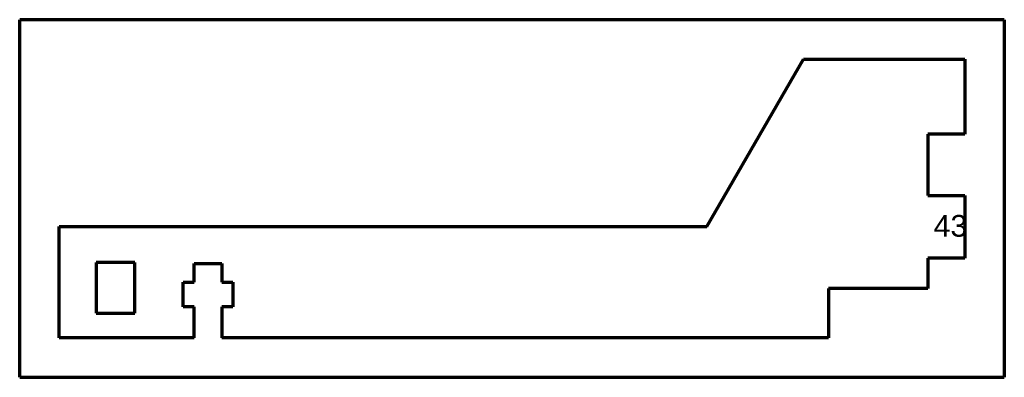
# Model space of a CAD drawing. Header units: millimetres. Extents: x 62 to 220, y 101 to 159.
import ezdxf

# ---------------------------------------------------------------- set-up
doc = ezdxf.new("R2010")
doc.units = ezdxf.units.MM
doc.layers.add('1', color=7, linetype='Continuous', true_color=0xffffff)
doc.styles.add('Arial', font='Arial')

msp = doc.modelspace()

# ---------------------------------------------------------------- linework, layer by layer
at = {"layer": '1', "color": 8, "linetype": 'Continuous', "lineweight": 70}
for p, q in [((61.536656, 100.951045), (61.536656, 158.651045)), ((220.236656, 158.651045), (61.536656, 158.651045)), ((220.236656, 158.651045), (220.236656, 100.951045)), ((61.536656, 100.951045), (220.236656, 100.951045))]:
    msp.add_line(p, q, dxfattribs=at)
at = {"layer": '1', "color": 175, "linetype": 'Continuous', "lineweight": 70}
for p, q in [((172.298199, 125.301045), (187.886656, 152.301045)), ((187.886656, 152.301045), (213.886656, 152.301045)), ((213.886656, 152.301045), (213.886656, 140.201045)), ((213.886656, 140.201045), (207.886656, 140.201045)), ((207.886656, 140.201045), (207.886656, 130.301045)), ((207.886656, 130.301045), (213.886656, 130.301045)), ((213.886656, 130.301045), (213.886656, 120.201045)), ((67.886656, 107.301045), (67.886656, 125.301045)), ((67.886656, 125.301045), (172.298199, 125.301045)), ((73.886656, 119.501045), (73.886656, 111.301045)), ((80.086656, 119.501045), (73.886656, 119.501045)), ((80.086656, 111.301045), (80.086656, 119.501045)), ((89.636656, 116.301045), (89.636656, 119.301045)), ((89.636656, 119.301045), (94.136656, 119.301045)), ((94.136656, 119.301045), (94.136656, 116.301045)), ((213.886656, 120.201045), (207.886656, 120.201045)), ((207.886656, 120.201045), (207.886656, 115.301045)), ((87.886656, 112.301045), (87.886656, 116.301045)), ((87.886656, 116.301045), (89.636656, 116.301045)), ((94.136656, 116.301045), (95.886656, 116.301045)), ((95.886656, 116.301045), (95.886656, 112.301045)), ((207.886656, 115.301045), (191.886656, 115.301045)), ((191.886656, 115.301045), (191.886656, 107.301045)), ((73.886656, 111.301045), (80.086656, 111.301045)), ((89.636656, 112.301045), (87.886656, 112.301045)), ((89.636656, 107.301045), (89.636656, 112.301045)), ((95.886656, 112.301045), (94.136656, 112.301045)), ((94.136656, 112.301045), (94.136656, 107.301045)), ((89.636656, 107.301045), (67.886656, 107.301045)), ((191.886656, 107.301045), (94.136656, 107.301045))]:
    msp.add_line(p, q, dxfattribs=at)

# ---------------------------------------------------------------- texts
at = {"layer": '1', "color": 18, "linetype": 'Continuous', "lineweight": 13, "insert": (208.835617, 117.480018), "char_height": 3.5, "attachment_point": 7, "line_spacing_factor": 1.047437, "style": 'Arial'}
msp.add_mtext('\\fArial|b0|i0;\\W1.0000;43\\P ', dxfattribs=at)

doc.saveas('drawing.dxf')
